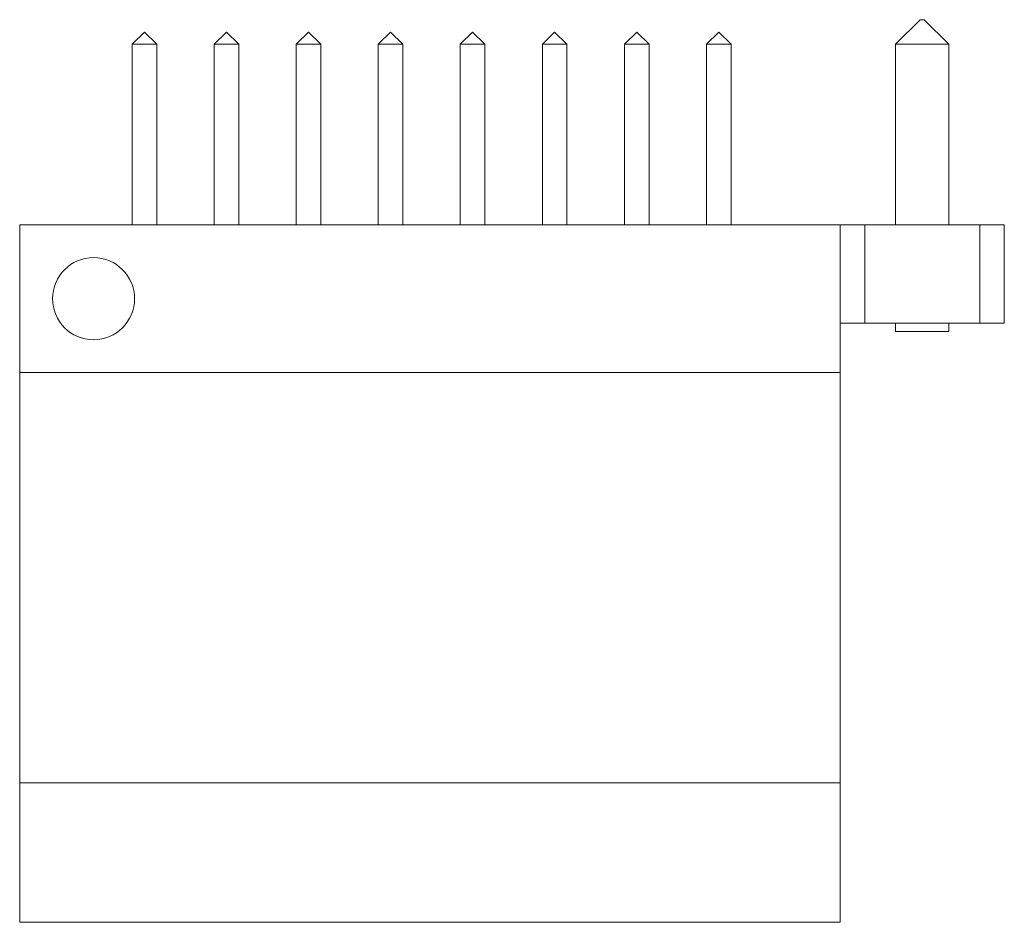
# Model space of a CAD drawing. Header units: millimetres. Extents: x 0 to 12, y 0 to 11.
import ezdxf

# ---------------------------------------------------------------- set-up
doc = ezdxf.new("R2010")
doc.units = ezdxf.units.MM

msp = doc.modelspace()

# ---------------------------------------------------------------- linework, layer by layer
at = {"color": 7, "linetype": 'Continuous', "lineweight": 15}
for p, q in [((10.975, 11), (10.675, 10.7)), ((10.975, 11), (11.025, 11)), ((11.025, 11), (11.325, 10.7)), ((11.025, 11), (11.325, 10.7)), ((1.52, 10.85), (1.37, 10.7)), ((1.52, 10.85), (1.67, 10.7)), ((2.52, 10.85), (2.37, 10.7)), ((2.52, 10.85), (2.67, 10.7)), ((3.52, 10.85), (3.37, 10.7)), ((3.52, 10.85), (3.67, 10.7)), ((4.52, 10.85), (4.37, 10.7)), ((4.52, 10.85), (4.67, 10.7)), ((5.52, 10.85), (5.37, 10.7)), ((5.52, 10.85), (5.67, 10.7)), ((6.52, 10.85), (6.37, 10.7)), ((6.52, 10.85), (6.67, 10.7)), ((7.52, 10.85), (7.37, 10.7)), ((7.52, 10.85), (7.67, 10.7)), ((8.52, 10.85), (8.37, 10.7)), ((8.52, 10.85), (8.67, 10.7)), ((1.67, 10.7), (1.37, 10.7)), ((1.37, 10.7), (1.37, 8.5)), ((1.67, 10.7), (1.67, 8.5)), ((2.67, 10.7), (2.37, 10.7)), ((2.37, 10.7), (2.37, 8.5)), ((2.67, 10.7), (2.67, 8.5)), ((3.67, 10.7), (3.37, 10.7)), ((3.37, 10.7), (3.37, 8.5)), ((3.67, 10.7), (3.67, 8.5)), ((4.67, 10.7), (4.37, 10.7)), ((4.37, 10.7), (4.37, 8.5)), ((4.67, 10.7), (4.67, 8.5)), ((5.37, 10.7), (5.37, 8.5)), ((5.67, 10.7), (5.37, 10.7)), ((5.67, 10.7), (5.67, 8.5)), ((6.37, 10.7), (6.37, 8.5)), ((6.67, 10.7), (6.37, 10.7)), ((6.67, 10.7), (6.67, 8.5)), ((7.67, 10.7), (7.37, 10.7)), ((7.37, 10.7), (7.37, 8.5)), ((7.67, 10.7), (7.67, 8.5)), ((8.67, 10.7), (8.37, 10.7)), ((8.37, 10.7), (8.37, 8.5)), ((8.67, 10.7), (8.67, 8.5)), ((10.675, 10.7), (10.675, 8.5)), ((11.325, 10.7), (10.675, 10.7)), ((11.325, 10.7), (11.325, 8.5)), ((11.325, 10.7), (11.325, 8.5)), ((0, 8.5), (0, 0)), ((0, 8.5), (12, 8.5)), ((10, 8.5), (10, 0)), ((10.3, 7.3), (10.3, 8.5)), ((11.7, 7.3), (11.7, 8.5)), ((12, 7.3), (12, 8.5)), ((10, 7.3), (12, 7.3)), ((10.675, 7.2), (10.675, 7.3)), ((11.325, 7.2), (10.675, 7.2)), ((11.325, 7.2), (11.325, 7.3)), ((11.325, 7.2), (11.325, 7.3)), ((0, 6.7), (10, 6.7)), ((0, 1.7), (10, 1.7)), ((0, 0), (10, 0))]:
    msp.add_line(p, q, dxfattribs=at)
msp.add_circle((0.9, 7.6), 0.5, dxfattribs=at)

doc.saveas('drawing.dxf')
